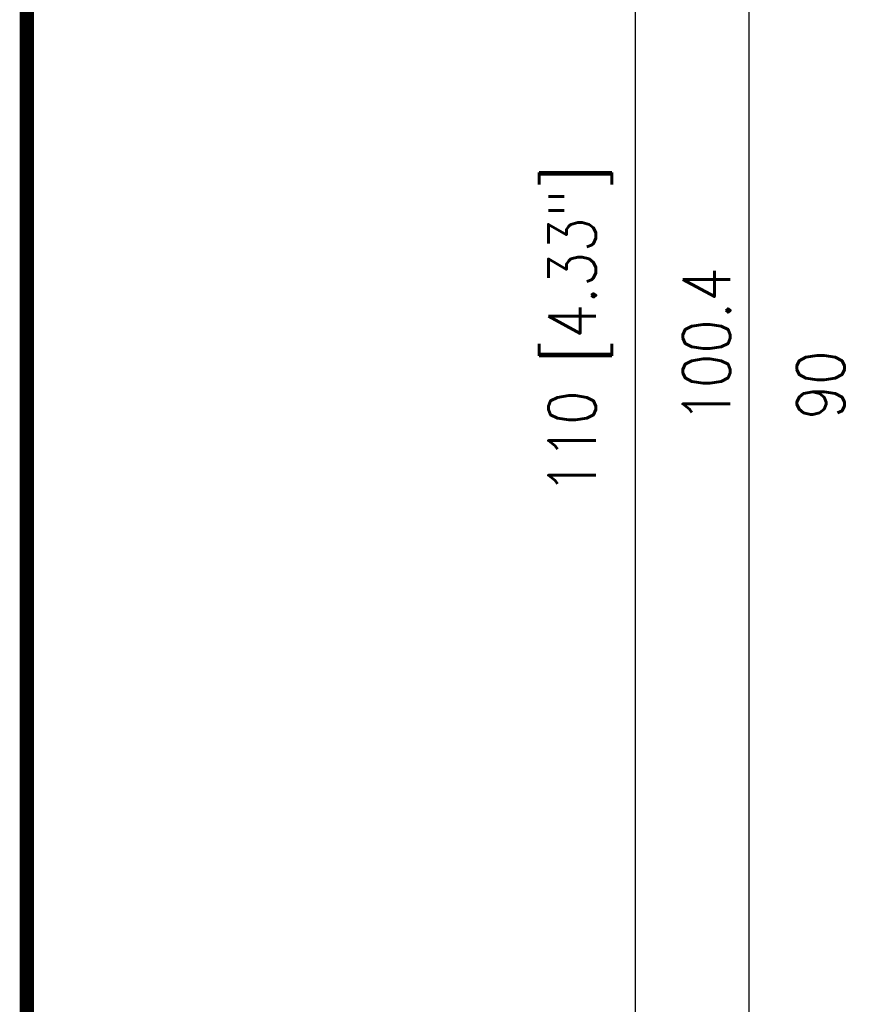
# Model space of a CAD drawing. Header units: millimetres. Extents: x -556 to 0, y 0 to 403.
# Tile 4 of 57: x -556 to -512, y 175 to 226. Entities that reach past the tile are written whole.
import ezdxf

# ---------------------------------------------------------------- set-up
doc = ezdxf.new("R2010")
doc.units = ezdxf.units.MM
doc.header["$LTSCALE"] = 2
doc.layers.get('DEFPOINTS').update_dxf_attribs({"color": 3})
doc.layers.add('0-DIM', color=3, linetype='Continuous')
doc.styles.add('ROMANS', font='romans.shx', dxfattribs={"width": 0.85})
doc.dimstyles.new('STAND01', dxfattribs={"dimtxt": 2.5, "dimasz": 2.5, "dimexe": 1, "dimexo": 0.5, "dimgap": 1, "dimtad": 1, "dimdec": 8, "dimdsep": 46, "dimtxsty": 'ROMANS', "dimcen": 0.09, "dimadec": 8, "dimazin": 2, "dimtp": 0.05, "dimtm": 0.05, "dimtfac": 0.6, "dimtdec": 8, "dimtmove": 0, "dimatfit": 0, "dimfxl": 1, "dimtolj": 1, "dimarcsym": 0})

# ---------------------------------------------------------------- blocks, each defined once
blk = doc.blocks.new('*D7')
at = {"layer": '0-DIM', "color": 0, "lineweight": -2, "transparency": 16777216}
for p, q in [((-489.45, 259.529), (-519, 259.529)), ((-518, 161.629), (-518, 257.029)), ((-498.85, 159.129), (-519, 159.129))]:
    blk.add_line(p, q, dxfattribs=at)
at = {"layer": '0-DIM', "color": 0, "transparency": 16777216}
for points in [[(-518.417, 257.029), (-517.583, 257.029), (-518, 259.529)], [(-518.417, 161.629), (-517.583, 161.629), (-518, 159.129)]]:
    blk.add_solid(points, dxfattribs=at)
at = {"layer": 'DEFPOINTS', "color": 0, "transparency": 16777216}
for p in [(-518, 259.529), (-488.95, 259.529), (-498.35, 159.129)]:
    blk.add_point(p, dxfattribs=at)
at = {"layer": '0-DIM', "color": 0, "transparency": 16777216, "insert": (-520.25, 209.329), "char_height": 2.5, "attachment_point": 5, "rotation": 90, "style": 'ROMANS'}
blk.add_mtext('\\A1;100.4', dxfattribs=at)
blk = doc.blocks.new('*D8')
at = {"layer": '0-DIM', "color": 0, "lineweight": -2, "transparency": 16777216}
for p, q in [((-500.6, 265.129), (-525, 265.129)), ((-524, 262.629), (-524, 157.629)), ((-500.1, 155.129), (-525, 155.129))]:
    blk.add_line(p, q, dxfattribs=at)
at = {"layer": '0-DIM', "color": 0, "transparency": 16777216}
for points in [[(-524.417, 262.629), (-523.583, 262.629), (-524, 265.129)], [(-524.417, 157.629), (-523.583, 157.629), (-524, 155.129)]]:
    blk.add_solid(points, dxfattribs=at)
at = {"layer": 'DEFPOINTS', "color": 0, "transparency": 16777216}
for p in [(-500.1, 265.129), (-524, 155.129), (-499.6, 155.129)]:
    blk.add_point(p, dxfattribs=at)
at = {"layer": '0-DIM', "color": 0, "transparency": 16777216, "insert": (-526.905, 210.129), "char_height": 2.5, "attachment_point": 5, "rotation": 90, "style": 'ROMANS'}
blk.add_mtext('\\A1;110 [4.33"]', dxfattribs=at)
blk = doc.blocks.new('*D5')
at = {"layer": '0-DIM', "color": 0, "lineweight": -2, "transparency": 16777216}
for p, q in [((-509.4, 253.129), (-513, 253.129)), ((-512, 165.629), (-512, 250.629)), ((-486.9, 163.129), (-513, 163.129))]:
    blk.add_line(p, q, dxfattribs=at)
at = {"layer": '0-DIM', "color": 0, "transparency": 16777216}
for points in [[(-512.417, 250.629), (-511.583, 250.629), (-512, 253.129)], [(-512.417, 165.629), (-511.583, 165.629), (-512, 163.129)]]:
    blk.add_solid(points, dxfattribs=at)
at = {"layer": 'DEFPOINTS', "color": 0, "transparency": 16777216}
for p in [(-512, 253.129), (-508.9, 253.129), (-486.4, 163.129)]:
    blk.add_point(p, dxfattribs=at)
at = {"layer": '0-DIM', "color": 0, "transparency": 16777216, "insert": (-514.25, 207.229), "char_height": 2.5, "attachment_point": 5, "rotation": 90, "style": 'ROMANS'}
blk.add_mtext('\\A1;90', dxfattribs=at)
blk = doc.blocks.new('CGI0800-02')
at = {"const_width": 0.76}
blk.add_lwpolyline([(0, 0), (0, 403), (-556, 403), (-556, 0)], close=True, dxfattribs=at)
at = {"layer": '0-DIM'}
for base, p1, p2, picture, middle in [((-524, 155.1289237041), (-500.0999999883, 265.1289237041), (-499.5999999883, 155.1289237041), '*D8', (-526.9047619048, 210.1289237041)), ((-518, 259.5289237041), (-498.3499999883, 159.1289237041), (-488.9499999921, 259.5289237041), '*D7', (-520.25, 209.3289237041))]:
    dim = blk.add_linear_dim(base=base, p1=p1, p2=p2, angle=90, dimstyle='STAND01', dxfattribs=at)
    dim.commit()
    dim.dimension.update_dxf_attribs({"geometry": picture, "text_midpoint": middle})
dim = blk.add_linear_dim(base=(-512, 253.1289237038), p1=(-486.4, 163.1289237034), p2=(-508.8999999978, 253.1289237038), angle=270, dimstyle='STAND01', dxfattribs=at)
dim.commit()
dim.dimension.update_dxf_attribs({"geometry": '*D5', "text_midpoint": (-512, 207.228923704), "dimtype": 128})

msp = doc.modelspace()

# ---------------------------------------------------------------- block references
msp.add_blockref('CGI0800-02', (0, 0))

doc.saveas('drawing.dxf')
